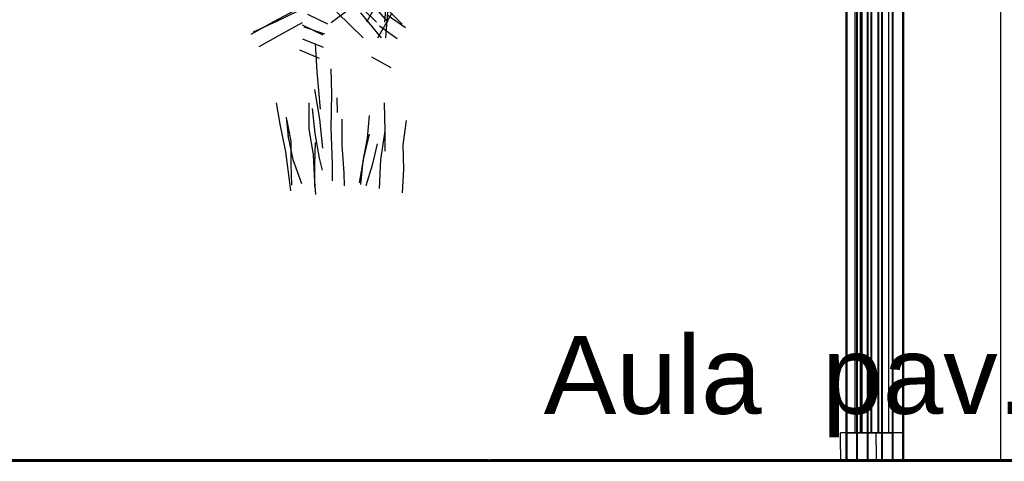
# Model space of a CAD drawing. Header units: millimetres. Extents: x -9985 to 240895, y -184894 to 39395.
# Tile 73 of 164: x -1087 to 303, y -43235 to -42612. Entities that reach past the tile are written whole.
import ezdxf
from ezdxf.enums import TextEntityAlignment as Align

# ---------------------------------------------------------------- set-up
doc = ezdxf.new("R2010")
doc.units = ezdxf.units.MM
for name, color, linetype in [('S-TAGLIO-PAV', 33, 'Continuous'), ('S-TAGLIO-VETRO', 5, 'Continuous'), ('S-TESTI', 7, 'Continuous'), ('S-VISTA', 8, 'Continuous'), ('S-VISTA-ARREDI', 9, 'Continuous')]:
    doc.layers.add(name, color=color, linetype=linetype)
doc.styles.add('VISIO', font='arial.ttf')

msp = doc.modelspace()

# ---------------------------------------------------------------- hatches: boundary and pattern name
at = {"layer": 'S-TAGLIO-PAV'}
for points in [[(-1042, -43235), (-1624, -43235), (-1624, -43233), (-702, -43233), (-424, -43233), (-424, -43235), (-1042, -43235)], [(778, -43235), (-422, -43235), (-422, -43233), (500, -43233), (778, -43233), (778, -43235)]]:
    msp.add_hatch(color=33, dxfattribs=at).paths.add_polyline_path(points)

# ---------------------------------------------------------------- linework, layer by layer
for p, q in [((-702.37, -43233), (-1625, -43233)), ((-702.37, -43233), (-425, -43233)), ((500.63, -43233), (-422, -43233)), ((-422, -43234.538), (-422, -43233)), ((-1042.506, -43235), (-1839.853, -43235)), ((-1042.506, -43235), (1246.323, -43235)), ((-425, -43233.462), (-425, -43235)), ((-422.693, -43235), (-425, -43235)), ((-422.693, -43235), (-422, -43235))]:
    msp.add_line(p, q, dxfattribs=at)
at = {"layer": 'S-TAGLIO-VETRO'}
for p, q in [((101.905, -41477.681), (101.905, -43195)), ((91.905, -41942.319), (91.905, -43195)), ((100.81, -43195), (71.899, -43195)), ((71.899, -43218.145), (71.899, -43195)), ((97.687, -43195), (91.905, -43195)), ((97.687, -43195), (101.905, -43195)), ((100.81, -43195), (121.913, -43195)), ((121.913, -43211.894), (121.913, -43195)), ((71.899, -43218.145), (71.899, -43235)), ((121.913, -43211.894), (121.913, -43235)), ((100.81, -43235), (71.899, -43235)), ((100.81, -43235), (121.913, -43235))]:
    msp.add_line(p, q, dxfattribs=at)
at = {"layer": 'S-VISTA'}
for p, q in [((80, -43235), (80, -40185)), ((81, -43235), (81, -40185)), ((81, -43235), (81, -40185)), ((81, -43235), (81, -40185)), ((95, -43235), (95, -40185)), ((96, -43235), (96, -40185)), ((96, -43235), (96, -40185)), ((96, -43235), (96, -40185)), ((110, -43235), (110, -40185)), ((111, -43235), (111, -40185)), ((111, -43235), (111, -40185)), ((111, -43235), (111, -40185)), ((130, -43235), (130, -40185)), ((131, -43235), (131, -40185)), ((131, -43235), (131, -40185)), ((131, -43235), (131, -40185)), ((145, -43235), (145, -40185)), ((146, -43235), (146, -40185)), ((146, -43235), (146, -40185)), ((146, -43235), (146, -40185)), ((298, -43235), (298, -40185)), ((100, -43195), (100, -40225)), ((101, -43195), (101, -40225)), ((110, -43195), (110, -40225)), ((111, -43195), (111, -40225)), ((115, -43195), (115, -40225)), ((116, -43195), (116, -40225)), ((125, -43195), (125, -40225)), ((126, -43195), (126, -40225)), ((130, -43195), (130, -40527.034)), ((140, -43195), (140, -40527.034)), ((160, -43235), (160, -40535)), ((161, -43235), (161, -40535)), ((130, -43195), (80, -43195)), ((80, -43235), (80, -43195)), ((81, -43195), (131, -43195)), ((81, -43235), (81, -43195)), ((145, -43195), (95, -43195)), ((95, -43235), (95, -43195)), ((96, -43195), (146, -43195)), ((96, -43235), (96, -43195)), ((160, -43195), (110, -43195)), ((110, -43235), (110, -43195)), ((130, -43235), (130, -43195)), ((131, -43235), (131, -43195)), ((145, -43235), (145, -43195)), ((146, -43235), (146, -43195)), ((160, -43235), (160, -43195)), ((-1726, -43233), (-826, -43233)), ((-1726, -43233), (-826, -43233)), ((-1625, -43233), (-425, -43233)), ((-1625, -43233), (-425, -43233)), ((-425, -43233), (-1502, -43233)), ((-1224, -43233), (-24, -43233)), ((-1224, -43233), (-24, -43233)), ((-823, -43233), (377, -43233)), ((-823, -43233), (377, -43233)), ((-422, -43233), (778, -43233)), ((-422, -43233), (778, -43233)), ((778, -43233), (-422, -43233)), ((-21, -43233), (1179, -43233)), ((-21, -43233), (1179, -43233)), ((-1726, -43235), (-826, -43235)), ((-1726, -43235), (-826, -43235)), ((-1625, -43235), (-425, -43235)), ((-1625, -43235), (-425, -43235)), ((1838, -43235), (-1502, -43235)), ((-425, -43235), (-1502, -43235)), ((111, -43235), (-1497, -43235)), ((-1367, -43235), (-790, -43235)), ((-1224, -43235), (-24, -43235)), ((-1224, -43235), (-24, -43235)), ((-823, -43235), (377, -43235)), ((-823, -43235), (377, -43235)), ((-790, -43235), (111, -43235)), ((-422, -43235), (778, -43235)), ((-422, -43235), (778, -43235)), ((778, -43235), (-422, -43235)), ((-21, -43235), (1179, -43235)), ((-21, -43235), (1179, -43235)), ((80, -43235), (130, -43235)), ((130, -43235), (80, -43235)), ((131, -43235), (81, -43235)), ((81, -43235), (131, -43235)), ((131, -43235), (81, -43235)), ((81, -43235), (131, -43235)), ((95, -43235), (145, -43235)), ((145, -43235), (95, -43235)), ((146, -43235), (96, -43235)), ((96, -43235), (146, -43235)), ((146, -43235), (96, -43235)), ((96, -43235), (146, -43235)), ((110, -43235), (160, -43235)), ((160, -43235), (110, -43235)), ((111, -43235), (298, -43235)), ((298, -43235), (111, -43235)), ((161, -43235), (111, -43235)), ((298, -43235), (1808.714, -43235)), ((3118, -43235), (298, -43235))]:
    msp.add_line(p, q, dxfattribs=at)
at = {"layer": 'S-VISTA-ARREDI'}
for p, q in [((-620, -42579), (-583, -42615)), ((-569, -42579), (-572, -42615)), ((-578, -42580), (-597, -42615)), ((-597, -42580), (-567, -42615)), ((-728, -42614), (-698, -42598)), ((-695, -42600), (-724, -42614)), ((-652, -42618), (-680, -42604)), ((-623, -42598), (-647, -42616)), ((-602, -42637), (-639, -42601)), ((-576, -42637), (-605, -42602)), ((-581, -42637), (-561, -42602)), ((-570, -42595), (-547, -42618)), ((-570, -42637), (-567, -42601)), ((-542, -42623), (-568, -42605)), ((-760, -42632), (-728, -42614)), ((-724, -42614), (-757, -42629)), ((-688, -42616), (-717, -42632)), ((-688, -42619), (-659, -42633)), ((-579, -42620), (-554, -42638)), ((-717, -42632), (-749, -42650)), ((-656, -42632), (-685, -42622)), ((-658, -42651), (-687, -42639)), ((-667, -42685), (-669, -42645)), ((-692, -42654), (-664, -42666)), ((-590, -42664), (-563, -42679)), ((-662, -42738), (-667, -42685)), ((-646, -42716), (-647, -42681)), ((-663, -42752), (-670, -42710)), ((-647, -42764), (-646, -42716)), ((-719, -42759), (-724, -42729)), ((-678, -42766), (-678, -42729)), ((-639, -42722), (-638.5, -42742.5)), ((-571, -42769), (-572, -42729)), ((-674, -42737), (-670, -42772)), ((-711, -42798), (-719, -42759)), ((-707, -42781), (-710, -42749)), ((-710, -42752), (-704, -42783)), ((-659, -42793), (-663, -42752)), ((-632, -42752), (-632, -42788)), ((-596, -42779), (-593, -42747)), ((-541, -42754), (-546, -42788)), ((-672, -42802), (-678, -42766)), ((-670, -42772), (-664, -42807)), ((-645, -42815), (-647, -42764)), ((-601, -42807), (-593, -42773)), ((-577, -42809), (-571, -42769)), ((-571, -42797), (-571, -42766)), ((-708, -42775), (-701, -42809)), ((-704, -42783), (-704, -42815)), ((-670, -42816), (-669, -42785)), ((-632, -42788), (-629, -42828)), ((-602, -42811), (-596, -42779)), ((-582, -42787), (-589, -42817)), ((-546, -42788), (-545, -42823)), ((-706, -42838), (-711, -42798)), ((-670, -42840), (-672, -42802)), ((-704, -42815), (-703, -42845)), ((-701, -42809), (-689, -42843)), ((-670, -42847), (-670, -42816)), ((-664, -42807), (-660, -42824)), ((-645, -42839), (-645, -42815)), ((-607, -42842), (-601, -42807)), ((-605, -42844), (-602, -42811)), ((-579, -42850), (-577, -42809)), ((-629, -42828), (-628.5, -42846)), ((-589, -42817), (-598, -42846)), ((-545, -42823), (-547, -42856)), ((-704, -42853), (-706, -42838)), ((-668.5, -42858.5), (-670, -42840)), ((-707, -43235), (-676, -43235)), ((-676, -43235), (-707, -43235)), ((-676, -43235), (-644, -43235)), ((-644, -43235), (-676, -43235)), ((-644, -43235), (-611, -43235)), ((-611, -43235), (-644, -43235)), ((-611, -43235), (-580, -43235)), ((-580, -43235), (-611, -43235))]:
    msp.add_line(p, q, dxfattribs=at)

# ---------------------------------------------------------------- texts
at = {"layer": 'S-TESTI', "style": 'VISIO'}
msp.add_text('Aula  pav. 0,00', height=110, dxfattribs=at).set_placement((165.5, -43113), align=Align.MIDDLE_CENTER)

doc.saveas('drawing.dxf')
